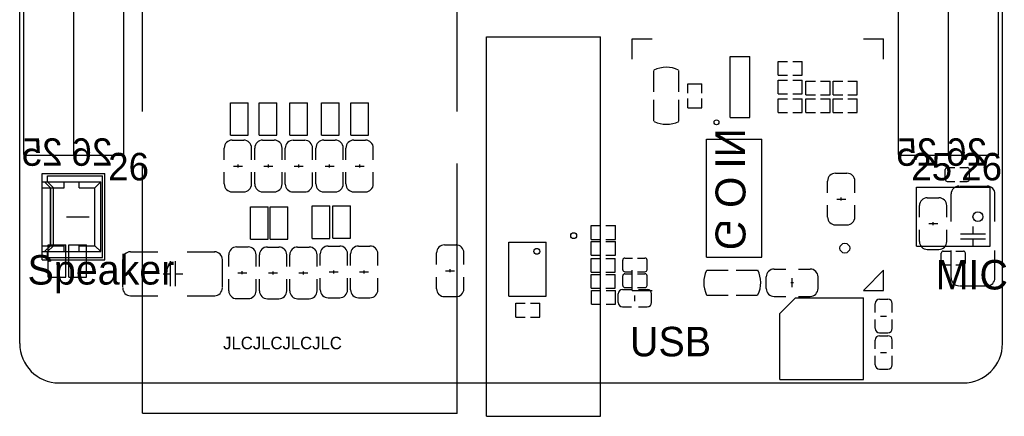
# Model space of a CAD drawing. Header units: millimetres. Extents: x 148.2 to 198.3, y 96.9 to 149.8.
# Tile 1 of 3: x 148.2 to 198.3, y 96.9 to 117.1. Entities that reach past the tile are written whole.
import ezdxf

# ---------------------------------------------------------------- set-up
doc = ezdxf.new("R2010")
doc.units = ezdxf.units.MM
for name, color, linetype in [('BottomOverlay', 54, 'Continuous'), ('KeepOutLayer', 6, 'Continuous'), ('TopOverlay', 2, 'Continuous')]:
    doc.layers.add(name, color=color, linetype=linetype)

msp = doc.modelspace()

# ---------------------------------------------------------------- linework, layer by layer
at = {"layer": 'BottomOverlay'}
for p, q in [((184.327, 115.204), (185.327, 115.204)), ((184.327, 112.104), (184.327, 115.204)), ((185.327, 112.104), (185.327, 115.204)), ((186.76, 114.95), (187.245, 114.95)), ((186.76, 114.25), (186.76, 114.95)), ((187.505, 114.95), (187.99, 114.95)), ((187.99, 114.25), (187.99, 114.95)), ((180.44, 113.403), (180.44, 114.495)), ((181.71, 113.403), (181.71, 114.495)), ((186.76, 114.25), (187.245, 114.25)), ((187.505, 114.25), (187.99, 114.25)), ((182.175, 113.33), (182.175, 113.815)), ((182.175, 113.815), (182.875, 113.815)), ((182.875, 113.33), (182.875, 113.815)), ((186.76, 114), (187.245, 114)), ((186.76, 113.3), (186.76, 114)), ((187.505, 114), (187.99, 114)), ((187.99, 113.3), (187.99, 114)), ((188.179, 113.25), (188.179, 113.95)), ((188.179, 113.95), (188.664, 113.95)), ((188.924, 113.95), (189.409, 113.95)), ((189.409, 113.25), (189.409, 113.95)), ((189.56, 113.95), (190.045, 113.95)), ((189.56, 113.25), (189.56, 113.95)), ((190.305, 113.95), (190.79, 113.95)), ((190.79, 113.25), (190.79, 113.95)), ((186.76, 113.3), (187.245, 113.3)), ((187.505, 113.3), (187.99, 113.3)), ((188.179, 113.25), (188.664, 113.25)), ((188.924, 113.25), (189.409, 113.25)), ((189.56, 113.25), (190.045, 113.25)), ((190.305, 113.25), (190.79, 113.25)), ((158.9, 111.2), (158.9, 112.85)), ((158.9, 112.85), (159.8, 112.85)), ((159.8, 111.2), (159.8, 112.85)), ((160.35, 111.2), (160.35, 112.85)), ((160.35, 112.85), (161.25, 112.85)), ((161.25, 111.2), (161.25, 112.85)), ((161.925, 111.2), (161.925, 112.85)), ((161.925, 112.85), (162.825, 112.85)), ((162.825, 111.2), (162.825, 112.85)), ((163.525, 111.2), (163.525, 112.85)), ((163.525, 112.85), (164.425, 112.85)), ((164.425, 111.2), (164.425, 112.85)), ((165.025, 111.2), (165.025, 112.85)), ((165.025, 112.85), (165.925, 112.85)), ((165.925, 111.2), (165.925, 112.85)), ((180.44, 111.905), (180.44, 112.997)), ((181.71, 111.905), (181.71, 112.997)), ((182.175, 112.585), (182.175, 113.07)), ((182.875, 112.585), (182.875, 113.07)), ((186.76, 113.05), (187.245, 113.05)), ((186.76, 112.35), (186.76, 113.05)), ((187.505, 113.05), (187.99, 113.05)), ((187.99, 112.35), (187.99, 113.05)), ((188.179, 112.35), (188.179, 113.05)), ((188.179, 113.05), (188.664, 113.05)), ((188.924, 113.05), (189.409, 113.05)), ((189.409, 112.35), (189.409, 113.05)), ((189.56, 113.05), (190.045, 113.05)), ((189.56, 112.35), (189.56, 113.05)), ((190.305, 113.05), (190.79, 113.05)), ((190.79, 112.35), (190.79, 113.05)), ((182.175, 112.585), (182.875, 112.585)), ((186.76, 112.35), (187.245, 112.35)), ((187.505, 112.35), (187.99, 112.35)), ((188.179, 112.35), (188.664, 112.35)), ((188.924, 112.35), (189.409, 112.35)), ((189.56, 112.35), (190.045, 112.35)), ((190.305, 112.35), (190.79, 112.35)), ((184.327, 112.104), (185.327, 112.104)), ((158.9, 111.2), (159.8, 111.2)), ((158.984, 110.945), (159.574, 110.945)), ((160.35, 111.2), (161.25, 111.2)), ((160.533, 110.945), (161.123, 110.945)), ((161.925, 111.2), (162.825, 111.2)), ((162.085, 110.94), (162.675, 110.94)), ((163.525, 111.2), (164.425, 111.2)), ((163.642, 110.945), (164.232, 110.945)), ((165.025, 111.2), (165.925, 111.2)), ((165.175, 110.945), (165.765, 110.945)), ((183.125, 105), (183.125, 111)), ((183.125, 111), (185.925, 111)), ((185.925, 105), (185.925, 111)), ((158.584, 109.95), (158.584, 110.545)), ((159.974, 109.95), (159.974, 110.545)), ((160.133, 109.95), (160.133, 110.545)), ((161.523, 109.95), (161.523, 110.545)), ((161.685, 109.945), (161.685, 110.54)), ((163.075, 109.945), (163.075, 110.54)), ((163.242, 109.95), (163.242, 110.545)), ((164.632, 109.95), (164.632, 110.545)), ((164.775, 109.95), (164.775, 110.545)), ((166.165, 109.95), (166.165, 110.545)), ((159.284, 109.63), (159.284, 109.706)), ((160.833, 109.63), (160.833, 109.706)), ((163.942, 109.63), (163.942, 109.706)), ((165.475, 109.63), (165.475, 109.706)), ((158.584, 108.715), (158.584, 109.31)), ((159.055, 109.63), (159.513, 109.63)), ((159.284, 109.554), (159.284, 109.63)), ((159.974, 108.715), (159.974, 109.31)), ((160.133, 108.715), (160.133, 109.31)), ((160.604, 109.63), (161.062, 109.63)), ((160.833, 109.554), (160.833, 109.63)), ((161.523, 108.715), (161.523, 109.31)), ((161.685, 108.71), (161.685, 109.305)), ((162.146, 109.625), (162.604, 109.625)), ((162.375, 109.625), (162.375, 109.701)), ((162.375, 109.549), (162.375, 109.625)), ((163.075, 108.71), (163.075, 109.305)), ((163.242, 108.715), (163.242, 109.31)), ((163.713, 109.63), (164.171, 109.63)), ((163.942, 109.554), (163.942, 109.63)), ((164.632, 108.715), (164.632, 109.31)), ((164.775, 108.715), (164.775, 109.31)), ((165.246, 109.63), (165.704, 109.63)), ((165.475, 109.554), (165.475, 109.63)), ((166.165, 108.715), (166.165, 109.31)), ((189.675, 109.265), (190.265, 109.265)), ((195.26, 108.954), (195.26, 109.446)), ((195.364, 109.55), (195.745, 109.55)), ((196.005, 109.55), (196.386, 109.55)), ((196.49, 108.954), (196.49, 109.446)), ((189.275, 108.27), (189.275, 108.865)), ((190.665, 108.27), (190.665, 108.865)), ((195.364, 108.85), (195.745, 108.85)), ((196.005, 108.85), (196.386, 108.85)), ((158.984, 108.315), (159.574, 108.315)), ((160.533, 108.315), (161.123, 108.315)), ((162.085, 108.31), (162.675, 108.31)), ((163.642, 108.315), (164.232, 108.315)), ((165.175, 108.315), (165.765, 108.315)), ((195.559, 106.815), (195.559, 108.22)), ((195.987, 108.61), (197.394, 108.61)), ((197.794, 106.815), (197.794, 108.22)), ((189.746, 107.95), (190.204, 107.95)), ((189.975, 107.95), (189.975, 108.026)), ((189.975, 107.874), (189.975, 107.95)), ((194.352, 108.015), (194.942, 108.015)), ((159.924, 105.904), (159.924, 107.554)), ((159.924, 107.554), (160.824, 107.554)), ((160.824, 105.904), (160.824, 107.554)), ((160.924, 105.904), (160.924, 107.554)), ((160.924, 107.554), (161.824, 107.554)), ((161.824, 105.904), (161.824, 107.554)), ((163.05, 105.95), (163.05, 107.6)), ((163.05, 107.6), (163.95, 107.6)), ((163.95, 105.95), (163.95, 107.6)), ((164.099, 105.954), (164.099, 107.604)), ((164.099, 107.604), (164.999, 107.604)), ((164.999, 105.954), (164.999, 107.604)), ((189.275, 107.035), (189.275, 107.63)), ((190.665, 107.035), (190.665, 107.63)), ((193.952, 107.02), (193.952, 107.615)), ((195.342, 107.02), (195.342, 107.615)), ((150.555, 107.05), (151.705, 107.05)), ((194.423, 106.7), (194.88, 106.7)), ((194.652, 106.7), (194.652, 106.776)), ((194.652, 106.624), (194.652, 106.7)), ((177.25, 106.6), (177.735, 106.6)), ((177.25, 105.9), (177.25, 106.6)), ((177.995, 106.6), (178.48, 106.6)), ((178.48, 105.9), (178.48, 106.6)), ((189.675, 106.635), (190.265, 106.635)), ((193.952, 105.785), (193.952, 106.38)), ((195.342, 105.785), (195.342, 106.38)), ((196.677, 106.177), (196.677, 106.558)), ((159.924, 105.904), (160.824, 105.904)), ((160.924, 105.904), (161.824, 105.904)), ((163.05, 105.95), (163.95, 105.95)), ((164.099, 105.954), (164.999, 105.954)), ((173.06, 105.764), (174.96, 105.764)), ((173.06, 103.014), (173.06, 105.764)), ((174.96, 103.014), (174.96, 105.764)), ((177.25, 105.9), (177.735, 105.9)), ((177.25, 105.787), (177.735, 105.787)), ((177.25, 105.087), (177.25, 105.787)), ((177.995, 105.9), (178.48, 105.9)), ((177.995, 105.787), (178.48, 105.787)), ((178.48, 105.087), (178.48, 105.787)), ((196.042, 106.177), (197.312, 106.177)), ((196.042, 105.923), (197.312, 105.923)), ((196.677, 105.542), (196.677, 105.923)), ((149.625, 105.625), (150.525, 105.625)), ((149.625, 103.975), (149.625, 105.625)), ((150.525, 103.975), (150.525, 105.625)), ((150.675, 105.625), (151.575, 105.625)), ((150.675, 103.975), (150.675, 105.625)), ((151.575, 103.975), (151.575, 105.625)), ((153.805, 105.268), (155.21, 105.268)), ((156.69, 105.268), (158.095, 105.268)), ((159.21, 105.515), (159.8, 105.515)), ((160.774, 105.51), (161.364, 105.51)), ((162.316, 105.51), (162.906, 105.51)), ((163.865, 105.56), (164.455, 105.56)), ((165.407, 105.56), (165.997, 105.56)), ((169.385, 104.62), (169.385, 105.215)), ((169.785, 105.615), (170.375, 105.615)), ((170.775, 104.62), (170.775, 105.215)), ((194.352, 105.385), (194.942, 105.385)), ((195.559, 103.93), (195.559, 105.335)), ((197.794, 103.93), (197.794, 105.335)), ((153.415, 103.46), (153.415, 104.868)), ((155.848, 103.515), (155.848, 104.785)), ((156.102, 103.515), (156.102, 104.785)), ((158.485, 103.46), (158.485, 104.868)), ((158.81, 104.52), (158.81, 105.115)), ((160.2, 104.52), (160.2, 105.115)), ((160.374, 104.515), (160.374, 105.11)), ((161.764, 104.515), (161.764, 105.11)), ((161.916, 104.515), (161.916, 105.11)), ((163.306, 104.515), (163.306, 105.11)), ((163.465, 104.565), (163.465, 105.16)), ((164.855, 104.565), (164.855, 105.16)), ((165.007, 104.565), (165.007, 105.16)), ((166.397, 104.565), (166.397, 105.16)), ((177.245, 104.925), (177.73, 104.925)), ((177.245, 104.225), (177.245, 104.925)), ((177.25, 105.087), (177.735, 105.087)), ((177.99, 104.925), (178.475, 104.925)), ((177.995, 105.087), (178.48, 105.087)), ((178.475, 104.225), (178.475, 104.925)), ((178.86, 104.354), (178.86, 104.846)), ((178.964, 104.95), (179.345, 104.95)), ((179.605, 104.95), (179.986, 104.95)), ((180.09, 104.354), (180.09, 104.846)), ((183.125, 105), (185.925, 105)), ((159.271, 104.2), (159.729, 104.2)), ((159.5, 104.2), (159.5, 104.276)), ((159.5, 104.124), (159.5, 104.2)), ((160.836, 104.195), (161.293, 104.195)), ((161.064, 104.195), (161.064, 104.271)), ((161.064, 104.119), (161.064, 104.195)), ((162.378, 104.195), (162.835, 104.195)), ((162.606, 104.195), (162.606, 104.271)), ((162.606, 104.119), (162.606, 104.195)), ((163.927, 104.245), (164.384, 104.245)), ((164.155, 104.245), (164.155, 104.321)), ((164.155, 104.169), (164.155, 104.245)), ((165.469, 104.245), (165.926, 104.245)), ((165.697, 104.245), (165.697, 104.321)), ((165.697, 104.169), (165.697, 104.245)), ((169.846, 104.3), (170.304, 104.3)), ((170.075, 104.3), (170.075, 104.376)), ((170.075, 104.224), (170.075, 104.3)), ((177.245, 104.225), (177.73, 104.225)), ((177.99, 104.225), (178.475, 104.225)), ((178.964, 104.25), (179.345, 104.25)), ((179.605, 104.25), (179.986, 104.25)), ((183.13, 104.335), (184.222, 104.335)), ((184.628, 104.335), (185.72, 104.335)), ((186.56, 104.39), (187.155, 104.39)), ((187.795, 104.39), (188.39, 104.39)), ((149.625, 103.975), (150.525, 103.975)), ((150.675, 103.975), (151.575, 103.975)), ((155.467, 104.15), (155.848, 104.15)), ((156.102, 104.15), (156.483, 104.15)), ((158.81, 103.285), (158.81, 103.88)), ((160.2, 103.285), (160.2, 103.88)), ((160.374, 103.28), (160.374, 103.875)), ((161.764, 103.28), (161.764, 103.875)), ((161.916, 103.28), (161.916, 103.875)), ((163.306, 103.28), (163.306, 103.875)), ((163.465, 103.33), (163.465, 103.925)), ((164.855, 103.33), (164.855, 103.925)), ((165.007, 103.33), (165.007, 103.925)), ((166.397, 103.33), (166.397, 103.925)), ((169.385, 103.385), (169.385, 103.98)), ((170.775, 103.385), (170.775, 103.98)), ((177.245, 104.112), (177.73, 104.112)), ((177.245, 103.412), (177.245, 104.112)), ((177.99, 104.112), (178.475, 104.112)), ((178.475, 103.412), (178.475, 104.112)), ((178.86, 103.554), (178.86, 104.046)), ((178.964, 104.15), (179.345, 104.15)), ((179.605, 104.15), (179.986, 104.15)), ((180.09, 103.554), (180.09, 104.046)), ((186.16, 103.4), (186.16, 103.99)), ((187.399, 103.7), (187.475, 103.7)), ((187.475, 103.471), (187.475, 103.929)), ((187.475, 103.7), (187.551, 103.7)), ((188.79, 103.4), (188.79, 103.99)), ((177.245, 103.412), (177.73, 103.412)), ((177.26, 103.3), (177.745, 103.3)), ((177.26, 102.6), (177.26, 103.3)), ((177.99, 103.412), (178.475, 103.412)), ((178.005, 103.3), (178.49, 103.3)), ((178.49, 102.6), (178.49, 103.3)), ((178.85, 103.345), (179.3, 103.345)), ((178.964, 103.45), (179.345, 103.45)), ((179.605, 103.45), (179.986, 103.45)), ((179.65, 103.345), (180.1, 103.345)), ((195.987, 103.54), (197.394, 103.54)), ((153.805, 103.032), (155.21, 103.032)), ((156.69, 103.032), (158.095, 103.032)), ((159.21, 102.885), (159.8, 102.885)), ((160.774, 102.88), (161.364, 102.88)), ((162.316, 102.88), (162.906, 102.88)), ((163.865, 102.93), (164.455, 102.93)), ((165.407, 102.93), (165.997, 102.93)), ((169.785, 102.985), (170.375, 102.985)), ((173.06, 103.014), (174.96, 103.014)), ((178.625, 102.695), (178.625, 103.125)), ((179.475, 102.748), (179.475, 103.052)), ((180.325, 102.695), (180.325, 103.125)), ((183.13, 103.065), (184.222, 103.065)), ((184.628, 103.065), (185.72, 103.065)), ((186.56, 103), (187.155, 103)), ((187.795, 103), (188.39, 103)), ((173.41, 102.65), (173.895, 102.65)), ((173.41, 101.95), (173.41, 102.65)), ((174.155, 102.65), (174.64, 102.65)), ((174.64, 101.95), (174.64, 102.65)), ((177.26, 102.6), (177.745, 102.6)), ((178.005, 102.6), (178.49, 102.6)), ((178.85, 102.475), (179.3, 102.475)), ((179.65, 102.475), (180.1, 102.475)), ((173.41, 101.95), (173.895, 101.95)), ((174.155, 101.95), (174.64, 101.95))]:
    msp.add_line(p, q, dxfattribs=at)
for centre, radius in [((183.627, 111.854), 0.125), ((176.36, 106.089), 0.15), ((174.485, 105.289), 0.15)]:
    msp.add_circle(centre, radius, dxfattribs=at)
for centre, radius, start, end in [((181.075, 113.2), 1.449, 64.629, 115.843), ((181.075, 113.208), 1.456, 244.7651, 295.7069), ((158.984, 110.545), 0.4, 90, 179.9998), ((159.574, 110.545), 0.4, 0.0002, 90), ((160.533, 110.545), 0.4, 90, 179.9998), ((161.123, 110.545), 0.4, 0.0002, 90), ((162.085, 110.54), 0.4, 90, 179.9998), ((162.675, 110.54), 0.4, 0.0002, 90), ((163.642, 110.545), 0.4, 90, 179.9998), ((164.232, 110.545), 0.4, 0.0002, 90), ((165.175, 110.545), 0.4, 90, 179.9998), ((165.765, 110.545), 0.4, 0.0002, 90), ((189.675, 108.865), 0.4, 90, 179.9998), ((190.265, 108.865), 0.4, 0.0002, 90), ((195.364, 109.446), 0.104, 90, 180), ((196.386, 109.446), 0.104, 0, 90), ((158.984, 108.715), 0.4, 180.0002, 270), ((159.574, 108.715), 0.4, 270, 359.9998), ((160.533, 108.715), 0.4, 180.0002, 270), ((161.123, 108.715), 0.4, 270, 359.9998), ((162.085, 108.71), 0.4, 180.0002, 270), ((162.675, 108.71), 0.4, 270, 359.9998), ((163.642, 108.715), 0.4, 180.0002, 270), ((164.232, 108.715), 0.4, 270, 359.9998), ((165.175, 108.715), 0.4, 180.0002, 270), ((165.765, 108.715), 0.4, 270, 359.9998), ((195.364, 108.954), 0.104, 180, 270), ((196.386, 108.954), 0.104, 270, 0), ((195.959, 108.21), 0.4, 90, 180), ((197.394, 108.21), 0.4, 0, 90), ((194.352, 107.615), 0.4, 90, 179.9998), ((194.942, 107.615), 0.4, 0.0002, 90), ((189.675, 107.035), 0.4, 180.0002, 270), ((190.265, 107.035), 0.4, 270, 359.9998), ((194.352, 105.785), 0.4, 180.0002, 270), ((194.942, 105.785), 0.4, 270, 359.9998), ((153.815, 104.868), 0.4, 90, 180), ((158.085, 104.868), 0.4, 0, 90), ((159.21, 105.115), 0.4, 90, 179.9998), ((159.8, 105.115), 0.4, 0.0002, 90), ((160.774, 105.11), 0.4, 90, 179.9998), ((161.364, 105.11), 0.4, 0.0002, 90), ((162.316, 105.11), 0.4, 90, 179.9998), ((162.906, 105.11), 0.4, 0.0002, 90), ((163.865, 105.16), 0.4, 90, 179.9998), ((164.455, 105.16), 0.4, 0.0002, 90), ((165.407, 105.16), 0.4, 90, 179.9998), ((165.997, 105.16), 0.4, 0.0002, 90), ((169.785, 105.215), 0.4, 90, 179.9998), ((170.375, 105.215), 0.4, 0.0002, 90), ((178.964, 104.846), 0.104, 90, 180), ((179.986, 104.846), 0.104, 0, 90), ((178.964, 104.354), 0.104, 180, 270), ((179.986, 104.354), 0.104, 270, 0), ((184.425, 103.7), 1.449, 154.629, 205.843), ((184.417, 103.7), 1.456, 334.7651, 25.7069), ((186.56, 103.99), 0.4, 90.0002, 180), ((188.39, 103.99), 0.4, 0, 89.9998), ((178.964, 104.046), 0.104, 90, 180), ((179.986, 104.046), 0.104, 0, 90), ((195.959, 103.94), 0.4, 180, 270), ((197.394, 103.94), 0.4, 270, 0), ((153.815, 103.432), 0.4, 180, 270), ((158.085, 103.432), 0.4, 270, 0), ((159.21, 103.285), 0.4, 180.0002, 270), ((159.8, 103.285), 0.4, 270, 359.9998), ((160.774, 103.28), 0.4, 180.0002, 270), ((161.364, 103.28), 0.4, 270, 359.9998), ((162.316, 103.28), 0.4, 180.0002, 270), ((162.906, 103.28), 0.4, 270, 359.9998), ((163.865, 103.33), 0.4, 180.0002, 270), ((164.455, 103.33), 0.4, 270, 359.9998), ((165.407, 103.33), 0.4, 180.0002, 270), ((165.997, 103.33), 0.4, 270, 359.9998), ((169.785, 103.385), 0.4, 180.0002, 270), ((170.375, 103.385), 0.4, 270, 359.9998), ((178.845, 103.125), 0.22, 90, 180), ((178.964, 103.554), 0.104, 180, 270), ((179.986, 103.554), 0.104, 270, 0), ((180.105, 103.125), 0.22, 0, 90), ((186.56, 103.4), 0.4, 180, 269.9998), ((188.39, 103.4), 0.4, 270.0002, 0), ((178.845, 102.695), 0.22, 180, 270), ((180.105, 102.695), 0.22, 270, 0)]:
    msp.add_arc(centre, radius, start, end, dxfattribs=at)
at = {"layer": 'KeepOutLayer'}
for p, q in [((148.175, 100.6), (148.175, 146.6)), ((198.175, 100.6), (198.175, 146.6)), ((150.175, 98.6), (196.175, 98.6))]:
    msp.add_line(p, q, dxfattribs=at)
for centre, start, end in [((150.175, 100.6), 180, 270), ((196.175, 100.6), 270.0001, 0)]:
    msp.add_arc(centre, 2, start, end, dxfattribs=at)
at = {"layer": 'TopOverlay'}
for p, q in [((148.385, 110.214), (148.385, 143.564)), ((150.925, 110.188), (150.925, 143.564)), ((153.465, 110.188), (153.465, 143.564)), ((192.885, 110.214), (192.885, 143.564)), ((195.425, 110.188), (195.425, 143.564)), ((197.965, 110.188), (197.965, 143.564)), ((154.427, 112.4), (154.427, 118.523)), ((170.427, 112.4), (170.427, 118.523)), ((171.925, 116.2), (177.725, 116.2)), ((171.925, 96.9), (171.925, 116.2)), ((177.725, 96.9), (177.725, 116.2)), ((179.328, 116.1), (180.358, 116.1)), ((179.328, 115.07), (179.328, 116.1)), ((191.097, 116.1), (192.125, 116.1)), ((192.125, 116.1), (192.127, 116.1)), ((192.127, 115.07), (192.127, 116.1)), ((148.385, 110.188), (150.925, 110.188)), ((150.925, 110.188), (153.465, 110.188)), ((170.425, 97.05), (170.427, 109.75)), ((192.885, 110.188), (195.425, 110.188)), ((195.425, 110.188), (197.965, 110.188)), ((149.315, 108.525), (149.315, 109.255)), ((149.315, 109.255), (152.515, 109.255)), ((149.315, 109.255), (152.515, 109.255)), ((152.515, 104.855), (152.515, 109.255)), ((154.425, 97.051), (154.425, 109.65)), ((149.295, 108.825), (149.595, 108.825)), ((149.445, 108.825), (149.745, 108.525)), ((149.595, 108.825), (149.595, 109.125)), ((149.595, 109.125), (152.395, 109.125)), ((149.595, 108.825), (149.895, 108.525)), ((149.595, 108.825), (152.295, 108.825)), ((150.445, 108.525), (150.445, 108.825)), ((151.195, 108.525), (151.195, 108.825)), ((151.995, 108.525), (152.295, 108.825)), ((152.295, 107.2), (152.295, 108.825)), ((152.395, 104.975), (152.395, 109.125)), ((149.295, 108.525), (149.595, 108.525)), ((149.315, 108.525), (149.745, 108.525)), ((149.315, 105.575), (149.315, 108.525)), ((149.595, 108.525), (149.895, 108.525)), ((149.745, 105.575), (149.745, 108.525)), ((149.765, 105.575), (149.765, 108.525)), ((149.895, 108.525), (150.445, 108.525)), ((149.895, 105.575), (149.895, 108.525)), ((151.195, 108.525), (151.995, 108.525)), ((151.995, 105.575), (151.995, 108.525)), ((193.795, 105.55), (193.795, 108.55)), ((193.795, 108.55), (197.555, 108.55)), ((197.555, 105.55), (197.555, 108.55)), ((152.295, 105.275), (152.295, 107.2)), ((149.295, 105.575), (149.595, 105.575)), ((149.295, 105.275), (149.595, 105.275)), ((149.315, 105.575), (149.765, 105.575)), ((149.315, 104.855), (149.315, 105.575)), ((149.445, 105.275), (149.745, 105.575)), ((149.595, 105.575), (149.895, 105.575)), ((149.595, 105.275), (149.895, 105.575)), ((149.595, 105.275), (152.295, 105.275)), ((149.595, 104.975), (149.595, 105.275)), ((149.895, 105.575), (150.445, 105.575)), ((150.445, 105.275), (150.445, 105.575)), ((151.195, 105.275), (151.195, 105.575)), ((151.195, 105.575), (151.995, 105.575)), ((151.995, 105.575), (152.295, 105.275)), ((193.795, 105.55), (197.555, 105.55)), ((195.06, 104.704), (195.06, 105.196)), ((195.164, 105.3), (195.545, 105.3)), ((195.805, 105.3), (196.186, 105.3)), ((196.29, 104.704), (196.29, 105.196)), ((149.315, 104.855), (152.515, 104.855)), ((149.595, 104.975), (149.595, 105.175)), ((149.595, 104.975), (152.395, 104.975)), ((149.595, 104.975), (152.395, 104.975)), ((179.328, 103.3), (179.328, 104.33)), ((191.147, 103.35), (192.127, 104.33)), ((192.127, 103.3), (192.127, 104.33)), ((195.164, 104.6), (195.545, 104.6)), ((195.805, 104.6), (196.186, 104.6)), ((179.328, 103.3), (180.358, 103.3)), ((191.097, 103.3), (191.147, 103.35)), ((191.097, 103.3), (192.127, 103.3)), ((186.849, 102.124), (187.651, 102.926)), ((187.651, 102.926), (191.101, 102.926)), ((191.101, 98.774), (191.101, 102.926)), ((191.92, 102.85), (192.35, 102.85)), ((191.7, 102.175), (191.7, 102.625)), ((192.57, 102.175), (192.57, 102.625)), ((186.849, 98.774), (186.849, 102.124)), ((191.7, 101.375), (191.7, 101.825)), ((191.973, 102), (192.277, 102)), ((192.57, 101.375), (192.57, 101.825)), ((191.7, 100.325), (191.7, 100.775)), ((191.92, 101.15), (192.35, 101.15)), ((191.92, 101), (192.35, 101)), ((192.57, 100.325), (192.57, 100.775)), ((191.7, 99.525), (191.7, 99.975)), ((191.973, 100.15), (192.277, 100.15)), ((192.57, 99.525), (192.57, 99.975)), ((191.92, 99.3), (192.35, 99.3)), ((186.849, 98.774), (191.101, 98.774)), ((154.425, 97.051), (170.427, 97.051)), ((171.925, 96.9), (177.725, 96.9))]:
    msp.add_line(p, q, dxfattribs=at)
for centre in [(196.925, 107.05), (190.155, 105.45)]:
    msp.add_circle(centre, 0.25, dxfattribs=at)
for centre, radius, start, end in [((195.164, 105.196), 0.104, 90, 180), ((196.186, 105.196), 0.104, 0, 90), ((195.164, 104.704), 0.104, 180, 270), ((196.186, 104.704), 0.104, 270, 0), ((191.92, 102.63), 0.22, 90, 180), ((192.35, 102.63), 0.22, 0, 90), ((191.92, 101.37), 0.22, 180, 270), ((192.35, 101.37), 0.22, 270, 0), ((191.92, 100.78), 0.22, 90, 180), ((192.35, 100.78), 0.22, 0, 90), ((191.92, 99.52), 0.22, 180, 270), ((192.35, 99.52), 0.22, 270, 0)]:
    msp.add_arc(centre, radius, start, end, dxfattribs=at)

# ---------------------------------------------------------------- texts
at = {"layer": 'BottomOverlay', "text_generation_flag": 2}
for s, height, rotation, p in [('IN', 1.524, 270, (183.56, 109.5)), ('25', 1.397, 360, (150.355, 109.64)), ('26', 1.397, 360, (152.895, 109.64)), ('25', 1.397, 360, (194.855, 109.64)), ('26', 1.397, 360, (197.395, 109.64)), ('O', 1.524, 270, (183.575, 107.5)), ('G', 1.524, 270, (183.575, 105.35))]:
    msp.add_text(s, height=height, rotation=rotation, dxfattribs=at).set_placement(p)
at = {"layer": 'TopOverlay'}
for s, height, p in [('26', 1.397, (152.675, 108.9)), ('25', 1.397, (193.535, 108.9)), ('26', 1.397, (196.075, 108.9)), ('Speaker', 1.5, (148.575, 103.6)), ('MIC', 1.5, (194.775, 103.35)), ('USB', 1.5, (179.225, 99.95)), ('JLCJLCJLCJLC', 0.635, (158.526, 100.309))]:
    msp.add_text(s, height=height, rotation=360, dxfattribs=at).set_placement(p)

doc.saveas('drawing.dxf')
